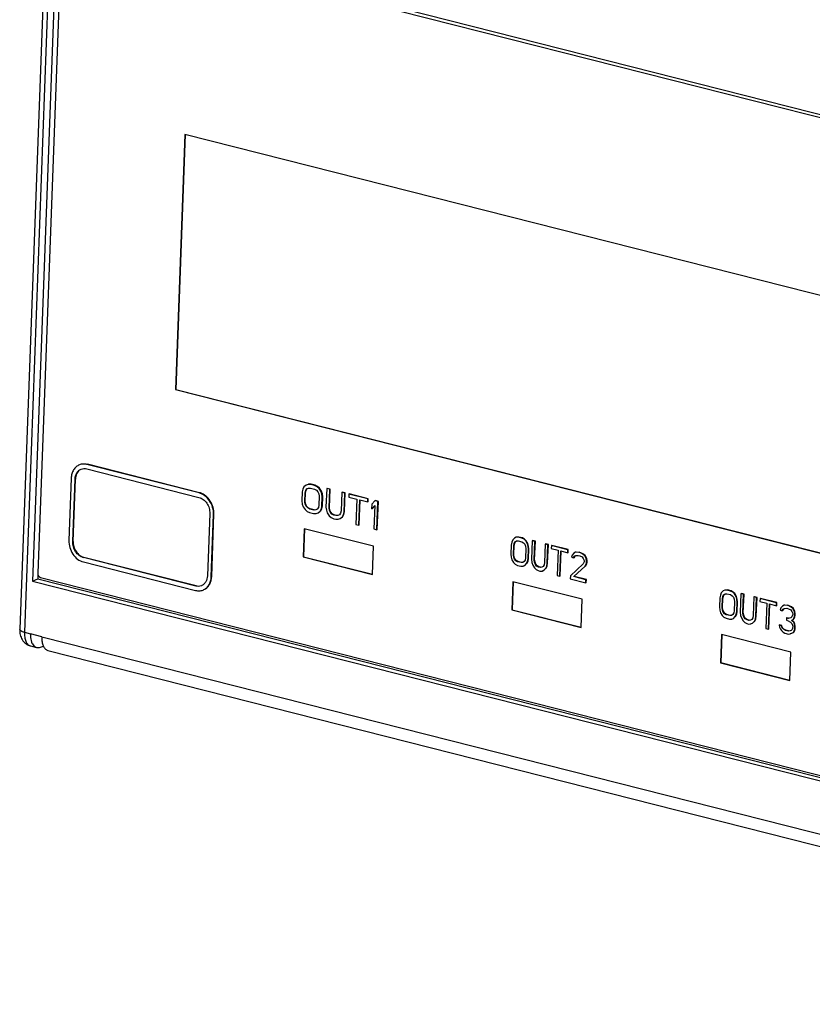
# Model space of a CAD drawing. Header units: millimetres. Extents: x 0 to 420, y 0 to 297.
# Tile 5 of 9: x 266 to 309, y 94 to 147. Entities that reach past the tile are written whole.
import ezdxf

# ---------------------------------------------------------------- set-up
doc = ezdxf.new("R2010")
doc.units = ezdxf.units.MM
doc.header["$LTSCALE"] = 23.1
doc.layers.get('0').update_dxf_attribs({"linetype": 'CONTINUOUS'})
doc.layers.add('3_ALL_AXES', color=7, linetype='CONTINUOUS')

msp = doc.modelspace()

# ---------------------------------------------------------------- linework, layer by layer
at = {"color": 7, "linetype": 'CONTINUOUS'}
for p, q in [((267.72298, 157.74254), (266.10108, 114.02176)), ((268.35966, 151.83793), (267.0692, 117.05139)), ((328.43227, 136.78217), (268.52952, 151.9867)), ((275.01459, 140.74664), (274.50333, 126.96509)), ((275.03722, 140.7409), (274.52653, 126.97438)), ((325.483, 127.93674), (275.01459, 140.74664)), ((274.50333, 126.96509), (274.52653, 126.97438)), ((274.50333, 126.96509), (324.97175, 114.15519)), ((274.52653, 126.97438), (324.97536, 114.16945)), ((281.45539, 119.45371), (281.39898, 117.93298)), ((281.47803, 119.44796), (281.42217, 117.94227)), ((285.19982, 118.50329), (281.45539, 119.45371)), ((285.14341, 116.98257), (285.19982, 118.50329)), ((281.39898, 117.93298), (281.42217, 117.94227)), ((281.39898, 117.93298), (285.14341, 116.98257)), ((281.42217, 117.94227), (285.14703, 116.99683)), ((267.22494, 116.81998), (327.10812, 101.62042)), ((292.72124, 116.59421), (292.66483, 115.07348)), ((292.74388, 116.58846), (292.68802, 115.08277)), ((296.46568, 115.64379), (292.72124, 116.59421)), ((296.40926, 114.12307), (296.46568, 115.64379)), ((292.66483, 115.07348), (292.68802, 115.08277)), ((292.66483, 115.07348), (296.40926, 114.12307)), ((292.68802, 115.08277), (296.41288, 114.13733)), ((303.9871, 113.73471), (303.93068, 112.21398)), ((304.00973, 113.72896), (303.95387, 112.22327)), ((307.73153, 112.78429), (303.9871, 113.73471)), ((266.68656, 113.12316), (267.01216, 113.04052)), ((267.62267, 112.88556), (342.91828, 93.77401)), ((307.67511, 111.26357), (307.73153, 112.78429)), ((303.93068, 112.21398), (303.95387, 112.22327)), ((303.93068, 112.21398), (307.67511, 111.26357)), ((303.95387, 112.22327), (307.67873, 111.27783))]:
    msp.add_line(p, q, dxfattribs=at)
at = {"color": 9, "linetype": 'CONTINUOUS'}
msp.add_line((267.97469, 157.58093), (266.35279, 113.86015), dxfattribs=at)
msp.add_arc((266.7592, 113.40918), 0.29511, 251.184462, 255.750562, dxfattribs=at)
at = {"color": 7, "linetype": 'CONTINUOUS'}
for points, knots in [([(267.0692, 117.05139), (267.06731, 117.00056), (267.09618, 116.90012), (267.17927, 116.83157), (267.22494, 116.81998)], [0, 0, 0, 0, 0.5191033, 1, 1, 1, 1]), ([(266.10108, 114.02176), (266.09747, 113.9244), (266.113, 113.72927), (266.21928, 113.45497), (266.41434, 113.23355), (266.59331, 113.14673), (266.68697, 113.12311)], [0, 0, 0, 0, 0.25251228, 0.50080807, 0.74965113, 1, 1, 1, 1])]:
    msp.add_open_spline(points, degree=3, knots=knots, dxfattribs=at)
at = {"color": 9, "linetype": 'CONTINUOUS'}
for points, knots in [([(266.35279, 113.86015), (266.31675, 113.8693), (266.25151, 113.88973), (266.16085, 113.93017), (266.09973, 113.98522), (266.10107, 114.02176)], [0, 0, 0, 0, 0.35895508, 0.64715541, 1, 1, 1, 1]), ([(266.35279, 113.86015), (266.34957, 113.77337), (266.35663, 113.60964), (266.41299, 113.38839), (266.51221, 113.21806), (266.61292, 113.14725), (266.66402, 113.12984)], [0, 0, 0, 0, 0.30977013, 0.58072683, 0.8074178, 1, 1, 1, 1])]:
    msp.add_open_spline(points, degree=3, knots=knots, dxfattribs=at)
at = {"layer": '3_ALL_AXES', "color": 7, "linetype": 'CONTINUOUS'}
for p, q in [((268.10637, 152.2708), (266.78417, 116.62886)), ((344.623, 132.84934), (268.10637, 152.2708)), ((269.34523, 122.91047), (269.32204, 122.90118)), ((275.7854, 121.38617), (269.72919, 122.92336)), ((275.80859, 121.39546), (269.75238, 122.93265)), ((269.72038, 122.68574), (275.77659, 121.14856)), ((268.87993, 122.17952), (268.75511, 118.81492)), ((268.95861, 118.76326), (269.08343, 122.12786)), ((268.98181, 118.77256), (269.10662, 122.13715)), ((281.55555, 121.80957), (281.44221, 121.70769)), ((281.66648, 121.84673), (281.55555, 121.80957)), ((281.57874, 121.81886), (281.55555, 121.80957)), ((281.68967, 121.85602), (281.66648, 121.84673)), ((281.80335, 121.84465), (281.66648, 121.84673)), ((281.82654, 121.85394), (281.68967, 121.85602)), ((281.82654, 121.85394), (281.80335, 121.84465)), ((282.02042, 121.78956), (281.80335, 121.84465)), ((282.04361, 121.79885), (281.82654, 121.85394)), ((282.04361, 121.79885), (282.02042, 121.78956)), ((282.15489, 121.72277), (282.02042, 121.78956)), ((282.17808, 121.73206), (282.04361, 121.79885)), ((281.35001, 121.43715), (281.332, 120.95182)), ((281.38314, 121.59205), (281.35001, 121.43715)), ((281.44221, 121.70769), (281.38314, 121.59205)), ((281.49481, 120.91049), (281.51281, 121.39583)), ((281.51281, 121.39583), (281.54474, 121.51837)), ((281.536, 121.40512), (281.51281, 121.39583)), ((281.518, 120.91978), (281.536, 121.40512)), ((281.536, 121.40512), (281.56794, 121.52766)), ((281.54474, 121.51837), (281.60261, 121.60166)), ((281.56794, 121.52766), (281.54474, 121.51837)), ((281.56794, 121.52766), (281.6258, 121.61095)), ((281.60261, 121.60166), (281.68641, 121.64571)), ((281.6258, 121.61095), (281.60261, 121.60166)), ((281.68641, 121.64571), (281.79615, 121.65052)), ((281.79615, 121.65052), (282.01322, 121.59542)), ((282.01322, 121.59542), (282.12055, 121.53552)), ((282.12055, 121.53552), (282.19955, 121.45015)), ((282.17808, 121.73206), (282.15489, 121.72277)), ((282.26102, 121.63051), (282.15489, 121.72277)), ((282.28421, 121.6398), (282.17808, 121.73206)), ((282.19955, 121.45015), (282.25022, 121.3393)), ((282.25022, 121.3393), (282.27255, 121.20299)), ((282.28421, 121.6398), (282.26102, 121.63051)), ((282.36475, 121.47353), (282.26102, 121.63051)), ((282.38794, 121.48283), (282.28421, 121.6398)), ((282.38794, 121.48283), (282.36475, 121.47353)), ((282.41422, 121.33034), (282.36475, 121.47353)), ((282.43741, 121.33963), (282.38794, 121.48283)), ((282.43741, 121.33963), (282.41422, 121.33034)), ((282.43535, 121.16167), (282.41422, 121.33034)), ((282.45854, 121.17096), (282.43741, 121.33963)), ((282.67162, 121.62427), (282.63441, 120.62124)), ((282.69482, 121.63356), (282.67162, 121.62427)), ((282.83443, 121.58295), (282.67162, 121.62427)), ((282.85762, 121.59224), (282.69482, 121.63356)), ((282.79722, 120.57992), (282.83443, 121.58295)), ((282.82041, 120.58921), (282.85762, 121.59224)), ((282.85762, 121.59224), (282.83443, 121.58295)), ((283.48563, 121.41766), (283.44842, 120.41463)), ((283.50882, 121.42695), (283.48563, 121.41766)), ((283.64843, 121.37633), (283.48563, 121.41766)), ((283.67162, 121.38563), (283.50882, 121.42695)), ((283.61122, 120.3733), (283.64843, 121.37633)), ((283.63441, 120.3826), (283.67162, 121.38563)), ((283.67162, 121.38563), (283.64843, 121.37633)), ((283.8655, 121.32124), (283.8595, 121.15946)), ((283.88869, 121.33053), (283.8655, 121.32124)), ((284.89658, 121.05953), (283.8655, 121.32124)), ((284.91977, 121.06882), (283.88869, 121.33053)), ((281.332, 120.95182), (281.35314, 120.78315)), ((281.35314, 120.78315), (281.4026, 120.63995)), ((281.518, 120.91978), (281.49481, 120.91049)), ((281.51714, 120.77418), (281.49481, 120.91049)), ((281.54033, 120.78347), (281.51714, 120.77418)), ((281.5678, 120.66334), (281.51714, 120.77418)), ((281.54033, 120.78347), (281.518, 120.91978)), ((281.591, 120.67263), (281.54033, 120.78347)), ((282.25454, 120.71766), (282.22261, 120.59512)), ((282.27255, 121.20299), (282.25454, 120.71766)), ((282.4074, 120.53073), (282.44054, 120.68563)), ((282.41735, 120.67633), (282.43535, 121.16167)), ((282.44054, 120.68563), (282.41735, 120.67633)), ((282.45854, 121.17096), (282.43535, 121.16167)), ((282.44054, 120.68563), (282.45854, 121.17096)), ((283.8595, 121.15946), (284.29364, 121.04927)), ((284.29364, 121.04927), (284.24322, 119.69032)), ((284.40602, 119.649), (284.45644, 121.00794)), ((284.42922, 119.65829), (284.47907, 121.0022)), ((284.45644, 121.00794), (284.89057, 120.89775)), ((284.89057, 120.89775), (284.89658, 121.05953)), ((284.91376, 120.90704), (284.89057, 120.89775)), ((284.91977, 121.06882), (284.89658, 121.05953)), ((284.91376, 120.90704), (284.91977, 121.06882)), ((285.10524, 120.77794), (285.09564, 120.5191)), ((285.09564, 120.5191), (285.26684, 120.70427)), ((285.27644, 120.96311), (285.10524, 120.77794)), ((285.11883, 120.52839), (285.26623, 120.68781)), ((285.26684, 120.70427), (285.22003, 119.44239)), ((285.29964, 120.9724), (285.27644, 120.96311)), ((285.43925, 120.92179), (285.27644, 120.96311)), ((285.46244, 120.93108), (285.29964, 120.9724)), ((285.38283, 119.40107), (285.43925, 120.92179)), ((285.40602, 119.41036), (285.46244, 120.93108)), ((285.46244, 120.93108), (285.43925, 120.92179)), ((276.36065, 120.28076), (276.23583, 116.91616)), ((276.43933, 116.86451), (276.56415, 120.22911)), ((276.46253, 116.8738), (276.58734, 120.2384)), ((281.4026, 120.63995), (281.50633, 120.48298)), ((281.50633, 120.48298), (281.61247, 120.39072)), ((281.591, 120.67263), (281.5678, 120.66334)), ((281.6468, 120.57797), (281.5678, 120.66334)), ((281.67, 120.58726), (281.591, 120.67263)), ((281.61247, 120.39072), (281.74694, 120.32393)), ((281.67, 120.58726), (281.6468, 120.57797)), ((281.75414, 120.51807), (281.6468, 120.57797)), ((281.77733, 120.52736), (281.67, 120.58726)), ((281.74694, 120.32393), (281.964, 120.26883)), ((281.77733, 120.52736), (281.75414, 120.51807)), ((281.97121, 120.46297), (281.75414, 120.51807)), ((281.9944, 120.47226), (281.77733, 120.52736)), ((281.964, 120.26883), (282.10087, 120.26675)), ((281.9944, 120.47226), (281.97121, 120.46297)), ((282.08094, 120.46778), (281.97121, 120.46297)), ((282.16474, 120.51183), (282.08094, 120.46778)), ((282.10087, 120.26675), (282.21181, 120.30392)), ((282.22261, 120.59512), (282.16474, 120.51183)), ((282.21181, 120.30392), (282.32514, 120.40579)), ((282.235, 120.31321), (282.21181, 120.30392)), ((282.32514, 120.40579), (282.38421, 120.52144)), ((282.34833, 120.41508), (282.32514, 120.40579)), ((282.34833, 120.41508), (282.4074, 120.53073)), ((282.38421, 120.52144), (282.41735, 120.67633)), ((282.4074, 120.53073), (282.38421, 120.52144)), ((282.63441, 120.62124), (282.65555, 120.45257)), ((282.65555, 120.45257), (282.70501, 120.30937)), ((282.70501, 120.30937), (282.80875, 120.1524)), ((282.82041, 120.58921), (282.79722, 120.57992)), ((282.81955, 120.44361), (282.79722, 120.57992)), ((282.84274, 120.4529), (282.81955, 120.44361)), ((282.87021, 120.33276), (282.81955, 120.44361)), ((282.84274, 120.4529), (282.82041, 120.58921)), ((282.89341, 120.34206), (282.84274, 120.4529)), ((282.89341, 120.34206), (282.87021, 120.33276)), ((282.94921, 120.24739), (282.87021, 120.33276)), ((282.97241, 120.25668), (282.89341, 120.34206)), ((282.97241, 120.25668), (282.94921, 120.24739)), ((283.05655, 120.18749), (282.94921, 120.24739)), ((283.07974, 120.19678), (282.97241, 120.25668)), ((283.07974, 120.19678), (283.05655, 120.18749)), ((283.16508, 120.15994), (283.05655, 120.18749)), ((283.18827, 120.16923), (283.07974, 120.19678)), ((283.18827, 120.16923), (283.16508, 120.15994)), ((283.27482, 120.16475), (283.16508, 120.15994)), ((283.35862, 120.2088), (283.27482, 120.16475)), ((283.41649, 120.29209), (283.35862, 120.2088)), ((283.44842, 120.41463), (283.41649, 120.29209)), ((283.51902, 120.10276), (283.57809, 120.21841)), ((283.54221, 120.11205), (283.60128, 120.2277)), ((283.57809, 120.21841), (283.61122, 120.3733)), ((283.60128, 120.2277), (283.57809, 120.21841)), ((283.60128, 120.2277), (283.63441, 120.3826)), ((283.63441, 120.3826), (283.61122, 120.3733)), ((285.11883, 120.52839), (285.09564, 120.5191)), ((282.80875, 120.1524), (282.91488, 120.06014)), ((282.91488, 120.06014), (283.04935, 119.99335)), ((283.04935, 119.99335), (283.15788, 119.9658)), ((283.15788, 119.9658), (283.29475, 119.96372)), ((283.29475, 119.96372), (283.40568, 120.00089)), ((283.40568, 120.00089), (283.51902, 120.10276)), ((283.42888, 120.01018), (283.40568, 120.00089)), ((283.54221, 120.11205), (283.51902, 120.10276)), ((284.24322, 119.69032), (284.40602, 119.649)), ((284.42922, 119.65829), (284.40602, 119.649)), ((285.22003, 119.44239), (285.38283, 119.40107)), ((285.40602, 119.41036), (285.38283, 119.40107)), ((292.63214, 118.57352), (292.61414, 118.08818)), ((292.66153, 118.72936), (292.63214, 118.57352)), ((292.71312, 118.84691), (292.66153, 118.72936)), ((292.81148, 118.95259), (292.71312, 118.84691)), ((292.77249, 118.5379), (292.80068, 118.66138)), ((292.79568, 118.54719), (292.82387, 118.67068)), ((292.80068, 118.66138), (292.85106, 118.74658)), ((292.82387, 118.67068), (292.80068, 118.66138)), ((292.90745, 118.99355), (292.81148, 118.95259)), ((292.82387, 118.67068), (292.87425, 118.75587)), ((292.85106, 118.74658), (292.92363, 118.79348)), ((292.87425, 118.75587), (292.85106, 118.74658)), ((292.93064, 119.00284), (292.90745, 118.99355)), ((293.0256, 118.99622), (292.90745, 118.99355)), ((292.92363, 118.79348), (293.0184, 118.80209)), ((293.0184, 118.80209), (293.20553, 118.75459)), ((293.04879, 119.00551), (293.0256, 118.99622)), ((293.21273, 118.94872), (293.0256, 118.99622)), ((293.23592, 118.95801), (293.04879, 119.00551)), ((293.20553, 118.75459), (293.29789, 118.69848)), ((293.23592, 118.95801), (293.21273, 118.94872)), ((293.32848, 118.88668), (293.21273, 118.94872)), ((293.35167, 118.89597), (293.23592, 118.95801)), ((293.29789, 118.69848), (293.36566, 118.61596)), ((293.35167, 118.89597), (293.32848, 118.88668)), ((293.41965, 118.79822), (293.32848, 118.88668)), ((293.44284, 118.80751), (293.35167, 118.89597)), ((293.36566, 118.61596), (293.40884, 118.50702)), ((293.44284, 118.80751), (293.41965, 118.79822)), ((293.50841, 118.64505), (293.41965, 118.79822)), ((293.5316, 118.65434), (293.44284, 118.80751)), ((293.5316, 118.65434), (293.50841, 118.64505)), ((293.55039, 118.50375), (293.50841, 118.64505)), ((293.57358, 118.51304), (293.5316, 118.65434)), ((293.77411, 118.80623), (293.7369, 117.8032)), ((293.7973, 118.81552), (293.77411, 118.80623)), ((293.91446, 118.77061), (293.77411, 118.80623)), ((293.93765, 118.7799), (293.7973, 118.81552)), ((293.87725, 117.76758), (293.91446, 118.77061)), ((293.90044, 117.77687), (293.93765, 118.7799)), ((293.93765, 118.7799), (293.91446, 118.77061)), ((294.47584, 118.62812), (294.43863, 117.62509)), ((294.49903, 118.63741), (294.47584, 118.62812)), ((294.61619, 118.5925), (294.47584, 118.62812)), ((294.63938, 118.60179), (294.49903, 118.63741)), ((294.57898, 117.58947), (294.61619, 118.5925)), ((294.60217, 117.59876), (294.63938, 118.60179)), ((294.63938, 118.60179), (294.61619, 118.5925)), ((292.61414, 118.08818), (292.63153, 117.92047)), ((292.75448, 118.05256), (292.77249, 118.5379)), ((292.77767, 118.06185), (292.75448, 118.05256)), ((292.77307, 117.9172), (292.75448, 118.05256)), ((292.79568, 118.54719), (292.77249, 118.5379)), ((292.77767, 118.06185), (292.79568, 118.54719)), ((292.79626, 117.92649), (292.77767, 118.06185)), ((293.40884, 118.50702), (293.42743, 118.37166)), ((293.42743, 118.37166), (293.40943, 117.88632)), ((293.54978, 117.8507), (293.56778, 118.33604)), ((293.57358, 118.51304), (293.55039, 118.50375)), ((293.56778, 118.33604), (293.55039, 118.50375)), ((293.59097, 118.34533), (293.56778, 118.33604)), ((293.57297, 117.85999), (293.59097, 118.34533)), ((293.59097, 118.34533), (293.57358, 118.51304)), ((294.80332, 118.545), (294.79731, 118.38322)), ((294.79731, 118.38322), (295.17157, 118.28823)), ((294.82651, 118.55429), (294.80332, 118.545)), ((295.69217, 118.31939), (294.80332, 118.545)), ((295.71537, 118.32868), (294.82651, 118.55429)), ((295.17157, 118.28823), (295.12116, 116.92928)), ((295.2615, 116.89366), (295.31192, 118.2526)), ((295.2847, 116.90295), (295.33455, 118.24686)), ((295.31192, 118.2526), (295.68617, 118.15761)), ((295.68617, 118.15761), (295.69217, 118.31939)), ((295.70936, 118.1669), (295.68617, 118.15761)), ((295.71537, 118.32868), (295.69217, 118.31939)), ((295.70936, 118.1669), (295.71537, 118.32868)), ((295.91768, 118.03353), (295.88949, 117.91004)), ((296.01605, 118.1392), (295.91768, 118.03353)), ((296.11201, 118.18017), (296.01605, 118.1392)), ((296.1352, 118.18946), (296.11201, 118.18017)), ((296.27695, 118.17096), (296.11201, 118.18017)), ((296.30014, 118.18025), (296.27695, 118.17096)), ((296.37051, 118.14721), (296.27695, 118.17096)), ((296.3937, 118.1565), (296.30014, 118.18025)), ((296.3937, 118.1565), (296.37051, 118.14721)), ((296.50966, 118.07924), (296.37051, 118.14721)), ((296.53285, 118.08853), (296.3937, 118.1565)), ((296.53285, 118.08853), (296.50966, 118.07924)), ((296.60082, 117.99078), (296.50966, 118.07924)), ((296.62401, 118.00007), (296.53285, 118.08853)), ((269.53386, 117.65785), (275.59007, 116.12067)), ((275.59888, 116.35828), (269.54267, 117.89547)), ((275.62208, 116.36757), (269.56587, 117.90476)), ((292.63153, 117.92047), (292.67351, 117.77917)), ((292.67351, 117.77917), (292.76227, 117.626)), ((292.76227, 117.626), (292.85343, 117.53754)), ((292.79626, 117.92649), (292.77307, 117.9172)), ((292.81625, 117.80826), (292.77307, 117.9172)), ((292.83944, 117.81755), (292.79626, 117.92649)), ((292.83944, 117.81755), (292.81625, 117.80826)), ((292.88403, 117.72574), (292.81625, 117.80826)), ((292.90722, 117.73503), (292.83944, 117.81755)), ((292.85343, 117.53754), (292.96919, 117.4755)), ((292.90722, 117.73503), (292.88403, 117.72574)), ((292.97639, 117.66963), (292.88403, 117.72574)), ((292.99958, 117.67892), (292.90722, 117.73503)), ((292.99958, 117.67892), (292.97639, 117.66963)), ((293.16352, 117.62214), (292.97639, 117.66963)), ((293.18671, 117.63143), (292.99958, 117.67892)), ((293.18671, 117.63143), (293.16352, 117.62214)), ((293.25828, 117.63074), (293.16352, 117.62214)), ((293.33085, 117.67764), (293.25828, 117.63074)), ((293.38124, 117.76284), (293.33085, 117.67764)), ((293.37043, 117.47163), (293.4688, 117.57731)), ((293.40943, 117.88632), (293.38124, 117.76284)), ((293.46259, 117.55502), (293.49199, 117.5866)), ((293.4688, 117.57731), (293.52038, 117.69486)), ((293.49199, 117.5866), (293.4688, 117.57731)), ((293.49199, 117.5866), (293.54357, 117.70415)), ((293.52038, 117.69486), (293.54978, 117.8507)), ((293.54357, 117.70415), (293.52038, 117.69486)), ((293.54357, 117.70415), (293.57297, 117.85999)), ((293.57297, 117.85999), (293.54978, 117.8507)), ((293.7369, 117.8032), (293.75429, 117.63549)), ((293.75429, 117.63549), (293.79627, 117.49419)), ((293.90044, 117.77687), (293.87725, 117.76758)), ((293.89584, 117.63222), (293.87725, 117.76758)), ((293.91903, 117.64151), (293.89584, 117.63222)), ((293.93902, 117.52328), (293.89584, 117.63222)), ((293.91903, 117.64151), (293.90044, 117.77687)), ((293.96221, 117.53257), (293.91903, 117.64151)), ((293.96221, 117.53257), (293.93902, 117.52328)), ((294.00679, 117.44076), (293.93902, 117.52328)), ((294.02998, 117.45005), (293.96221, 117.53257)), ((294.41044, 117.5016), (294.36006, 117.41641)), ((294.43863, 117.62509), (294.41044, 117.5016)), ((294.54959, 117.43362), (294.57898, 117.58947)), ((294.57278, 117.44292), (294.60217, 117.59876)), ((294.60217, 117.59876), (294.57898, 117.58947)), ((296.51384, 117.55561), (295.82889, 116.91295)), ((295.88949, 117.91004), (296.00644, 117.88036)), ((296.00644, 117.88036), (296.05683, 117.96555)), ((296.02964, 117.88965), (296.00644, 117.88036)), ((296.02964, 117.88965), (296.08002, 117.97484)), ((296.05683, 117.96555), (296.1294, 118.01245)), ((296.08002, 117.97484), (296.05683, 117.96555)), ((296.1294, 118.01245), (296.24756, 118.01512)), ((296.24756, 118.01512), (296.34112, 117.99137)), ((296.34112, 117.99137), (296.45688, 117.92933)), ((296.45688, 117.92933), (296.52465, 117.84681)), ((296.56543, 117.67315), (296.51384, 117.55561)), ((296.52465, 117.84681), (296.56783, 117.73787)), ((296.56783, 117.73787), (296.56543, 117.67315)), ((296.62401, 118.00007), (296.60082, 117.99078)), ((296.68959, 117.8376), (296.60082, 117.99078)), ((296.71278, 117.84689), (296.62401, 118.00007)), ((296.6272, 117.42885), (296.67758, 117.51405)), ((296.65039, 117.43814), (296.70077, 117.52334)), ((296.67758, 117.51405), (296.70577, 117.63753)), ((296.70077, 117.52334), (296.67758, 117.51405)), ((296.71278, 117.84689), (296.68959, 117.8376)), ((296.70817, 117.70224), (296.68959, 117.8376)), ((296.70077, 117.52334), (296.72897, 117.64682)), ((296.70577, 117.63753), (296.70817, 117.70224)), ((296.72897, 117.64682), (296.70577, 117.63753)), ((296.73137, 117.71153), (296.70817, 117.70224)), ((296.73137, 117.71153), (296.71278, 117.84689)), ((296.72897, 117.64682), (296.73137, 117.71153)), ((267.08226, 116.96589), (267.07406, 116.745)), ((292.96919, 117.4755), (293.15631, 117.428)), ((293.15631, 117.428), (293.27447, 117.43067)), ((293.27447, 117.43067), (293.37043, 117.47163)), ((293.29766, 117.43996), (293.27447, 117.43067)), ((293.39363, 117.48092), (293.37043, 117.47163)), ((293.79627, 117.49419), (293.88504, 117.34102)), ((293.88504, 117.34102), (293.9762, 117.25256)), ((293.9762, 117.25256), (294.09195, 117.19052)), ((294.02998, 117.45005), (294.00679, 117.44076)), ((294.09916, 117.38465), (294.00679, 117.44076)), ((294.12235, 117.39394), (294.02998, 117.45005)), ((294.09195, 117.19052), (294.18552, 117.16677)), ((294.12235, 117.39394), (294.09916, 117.38465)), ((294.19272, 117.3609), (294.09916, 117.38465)), ((294.21591, 117.37019), (294.12235, 117.39394)), ((294.18552, 117.16677), (294.30367, 117.16944)), ((294.21591, 117.37019), (294.19272, 117.3609)), ((294.28748, 117.36951), (294.19272, 117.3609)), ((294.36006, 117.41641), (294.28748, 117.36951)), ((294.30367, 117.16944), (294.39964, 117.2104)), ((294.32687, 117.17873), (294.30367, 117.16944)), ((294.39964, 117.2104), (294.498, 117.31608)), ((294.42283, 117.21969), (294.39964, 117.2104)), ((294.4918, 117.29378), (294.5212, 117.32537)), ((294.498, 117.31608), (294.54959, 117.43362)), ((294.5212, 117.32537), (294.498, 117.31608)), ((294.5212, 117.32537), (294.57278, 117.44292)), ((294.57278, 117.44292), (294.54959, 117.43362)), ((296.01602, 116.86545), (296.6272, 117.42885)), ((296.65039, 117.43814), (296.6272, 117.42885)), ((266.78417, 116.62886), (267.07406, 116.745)), ((266.78417, 116.62886), (343.3008, 97.2074)), ((267.07406, 116.745), (343.30777, 97.39535)), ((295.12116, 116.92928), (295.2615, 116.89366)), ((295.2847, 116.90295), (295.2615, 116.89366)), ((295.82889, 116.91295), (295.82289, 116.75117)), ((295.82289, 116.75117), (296.66496, 116.53743)), ((296.03921, 116.87474), (296.01602, 116.86545)), ((296.67097, 116.69921), (296.01602, 116.86545)), ((296.69416, 116.7085), (296.03921, 116.87474)), ((296.66496, 116.53743), (296.67097, 116.69921)), ((296.68816, 116.54673), (296.66496, 116.53743)), ((296.69416, 116.7085), (296.67097, 116.69921)), ((296.68816, 116.54673), (296.69416, 116.7085)), ((276.02041, 116.15213), (275.99722, 116.14284)), ((303.97897, 115.98741), (303.92738, 115.86986)), ((304.07733, 116.09309), (303.97897, 115.98741)), ((304.1733, 116.13405), (304.07733, 116.09309)), ((304.11691, 115.88708), (304.18949, 115.93398)), ((304.19649, 116.14334), (304.1733, 116.13405)), ((304.29145, 116.13672), (304.1733, 116.13405)), ((304.18949, 115.93398), (304.28425, 115.94259)), ((304.28425, 115.94259), (304.47138, 115.89509)), ((304.31464, 116.14601), (304.29145, 116.13672)), ((304.47858, 116.08922), (304.29145, 116.13672)), ((304.50177, 116.09851), (304.31464, 116.14601)), ((304.50177, 116.09851), (304.47858, 116.08922)), ((304.59434, 116.02718), (304.47858, 116.08922)), ((304.61753, 116.03647), (304.50177, 116.09851)), ((304.61753, 116.03647), (304.59434, 116.02718)), ((304.6855, 115.93872), (304.59434, 116.02718)), ((304.70869, 115.94801), (304.61753, 116.03647)), ((304.70869, 115.94801), (304.6855, 115.93872)), ((304.77426, 115.78555), (304.6855, 115.93872)), ((304.79745, 115.79484), (304.70869, 115.94801)), ((305.03996, 115.94673), (305.00276, 114.9437)), ((305.06316, 115.95602), (305.03996, 115.94673)), ((305.18031, 115.91111), (305.03996, 115.94673)), ((305.2035, 115.9204), (305.06316, 115.95602)), ((305.1431, 114.90808), (305.18031, 115.91111)), ((305.16629, 114.91737), (305.2035, 115.9204)), ((305.2035, 115.9204), (305.18031, 115.91111)), ((303.89799, 115.71402), (303.87999, 115.22868)), ((303.92738, 115.86986), (303.89799, 115.71402)), ((304.02033, 115.19306), (304.03834, 115.6784)), ((304.03834, 115.6784), (304.06653, 115.80188)), ((304.06153, 115.68769), (304.03834, 115.6784)), ((304.04352, 115.20235), (304.06153, 115.68769)), ((304.06153, 115.68769), (304.08972, 115.81118)), ((304.06653, 115.80188), (304.11691, 115.88708)), ((304.08972, 115.81118), (304.06653, 115.80188)), ((304.08972, 115.81118), (304.1401, 115.89637)), ((304.1401, 115.89637), (304.11691, 115.88708)), ((304.47138, 115.89509), (304.56374, 115.83898)), ((304.56374, 115.83898), (304.63151, 115.75646)), ((304.63151, 115.75646), (304.6747, 115.64752)), ((304.6747, 115.64752), (304.69329, 115.51216)), ((304.69329, 115.51216), (304.67528, 115.02682)), ((304.79745, 115.79484), (304.77426, 115.78555)), ((304.81624, 115.64425), (304.77426, 115.78555)), ((304.83943, 115.65354), (304.79745, 115.79484)), ((304.81563, 114.9912), (304.83363, 115.47654)), ((304.83943, 115.65354), (304.81624, 115.64425)), ((304.83363, 115.47654), (304.81624, 115.64425)), ((304.85682, 115.48583), (304.83363, 115.47654)), ((304.83882, 115.00049), (304.85682, 115.48583)), ((304.85682, 115.48583), (304.83943, 115.65354)), ((305.74169, 115.76862), (305.70449, 114.76559)), ((305.76489, 115.77791), (305.74169, 115.76862)), ((305.88204, 115.733), (305.74169, 115.76862)), ((305.90523, 115.74229), (305.76489, 115.77791)), ((305.84483, 114.72997), (305.88204, 115.733)), ((305.86802, 114.73926), (305.90523, 115.74229)), ((305.90523, 115.74229), (305.88204, 115.733)), ((306.06917, 115.6855), (306.06317, 115.52372)), ((306.06317, 115.52372), (306.43742, 115.42873)), ((306.09236, 115.69479), (306.06917, 115.6855)), ((306.95803, 115.45989), (306.06917, 115.6855)), ((306.98122, 115.46918), (306.09236, 115.69479)), ((306.43742, 115.42873), (306.38701, 114.06978)), ((306.52736, 114.03416), (306.57777, 115.3931)), ((306.55055, 114.04345), (306.6004, 115.38736)), ((306.57777, 115.3931), (306.95202, 115.29811)), ((306.95202, 115.29811), (306.95803, 115.45989)), ((306.98122, 115.46918), (306.95803, 115.45989)), ((306.97522, 115.3074), (306.98122, 115.46918)), ((303.87999, 115.22868), (303.89738, 115.06097)), ((303.89738, 115.06097), (303.93936, 114.91967)), ((303.93936, 114.91967), (304.02812, 114.7665)), ((304.04352, 115.20235), (304.02033, 115.19306)), ((304.03892, 115.0577), (304.02033, 115.19306)), ((304.06211, 115.06699), (304.03892, 115.0577)), ((304.0821, 114.94876), (304.03892, 115.0577)), ((304.06211, 115.06699), (304.04352, 115.20235)), ((304.1053, 114.95805), (304.06211, 115.06699)), ((304.1053, 114.95805), (304.0821, 114.94876)), ((304.14988, 114.86624), (304.0821, 114.94876)), ((304.17307, 114.87553), (304.1053, 114.95805)), ((304.17307, 114.87553), (304.14988, 114.86624)), ((304.24224, 114.81013), (304.14988, 114.86624)), ((304.26543, 114.81942), (304.17307, 114.87553)), ((304.64709, 114.90334), (304.59671, 114.81814)), ((304.67528, 115.02682), (304.64709, 114.90334)), ((304.75784, 114.7271), (304.80943, 114.84465)), ((304.78623, 114.83536), (304.81563, 114.9912)), ((304.80943, 114.84465), (304.78623, 114.83536)), ((304.80943, 114.84465), (304.83882, 115.00049)), ((304.83882, 115.00049), (304.81563, 114.9912)), ((305.00276, 114.9437), (305.02014, 114.77599)), ((305.16629, 114.91737), (305.1431, 114.90808)), ((305.16169, 114.77272), (305.1431, 114.90808)), ((305.18488, 114.78201), (305.16629, 114.91737)), ((306.97522, 115.3074), (306.95202, 115.29811)), ((307.18353, 115.17403), (307.15534, 115.05054)), ((307.15534, 115.05054), (307.2723, 115.02086)), ((307.2819, 115.2797), (307.18353, 115.17403)), ((307.2723, 115.02086), (307.32268, 115.10605)), ((307.29549, 115.03015), (307.2723, 115.02086)), ((307.37786, 115.32067), (307.2819, 115.2797)), ((307.29549, 115.03015), (307.34587, 115.11534)), ((307.32268, 115.10605), (307.39525, 115.15295)), ((307.34587, 115.11534), (307.32268, 115.10605)), ((307.40105, 115.32996), (307.37786, 115.32067)), ((307.5428, 115.31146), (307.37786, 115.32067)), ((307.39525, 115.15295), (307.51341, 115.15562)), ((307.51341, 115.15562), (307.60697, 115.13187)), ((307.56599, 115.32075), (307.5428, 115.31146)), ((307.58958, 115.29959), (307.5428, 115.31146)), ((307.61277, 115.30888), (307.56599, 115.32075)), ((307.61277, 115.30888), (307.58958, 115.29959)), ((307.75212, 115.22567), (307.58958, 115.29959)), ((307.60697, 115.13187), (307.72273, 115.06983)), ((307.77531, 115.23496), (307.61277, 115.30888)), ((307.72273, 115.06983), (307.7905, 114.98731)), ((307.77531, 115.23496), (307.75212, 115.22567)), ((307.84328, 115.13721), (307.75212, 115.22567)), ((307.86647, 115.1465), (307.77531, 115.23496)), ((307.7905, 114.98731), (307.83368, 114.87837)), ((307.83368, 114.87837), (307.83128, 114.81365)), ((307.86647, 115.1465), (307.84328, 115.13721)), ((307.93205, 114.98404), (307.84328, 115.13721)), ((307.95524, 114.99333), (307.86647, 115.1465)), ((307.95524, 114.99333), (307.93205, 114.98404)), ((307.95064, 114.84868), (307.93205, 114.98404)), ((307.94824, 114.78397), (307.95064, 114.84868)), ((307.97383, 114.85797), (307.95064, 114.84868)), ((307.97383, 114.85797), (307.95524, 114.99333)), ((307.97143, 114.79326), (307.97383, 114.85797)), ((304.02812, 114.7665), (304.11928, 114.67804)), ((304.11928, 114.67804), (304.23504, 114.616)), ((304.23504, 114.616), (304.42217, 114.5685)), ((304.26543, 114.81942), (304.24224, 114.81013)), ((304.42937, 114.76263), (304.24224, 114.81013)), ((304.45256, 114.77193), (304.26543, 114.81942)), ((304.42217, 114.5685), (304.54032, 114.57117)), ((304.45256, 114.77193), (304.42937, 114.76263)), ((304.52413, 114.77124), (304.42937, 114.76263)), ((304.59671, 114.81814), (304.52413, 114.77124)), ((304.54032, 114.57117), (304.63629, 114.61213)), ((304.56351, 114.58046), (304.54032, 114.57117)), ((304.63629, 114.61213), (304.73465, 114.71781)), ((304.65948, 114.62142), (304.63629, 114.61213)), ((304.72844, 114.69552), (304.75784, 114.7271)), ((304.73465, 114.71781), (304.78623, 114.83536)), ((304.75784, 114.7271), (304.73465, 114.71781)), ((305.02014, 114.77599), (305.06213, 114.63469)), ((305.06213, 114.63469), (305.15089, 114.48152)), ((305.15089, 114.48152), (305.24205, 114.39306)), ((305.18488, 114.78201), (305.16169, 114.77272)), ((305.20487, 114.66378), (305.16169, 114.77272)), ((305.22806, 114.67307), (305.18488, 114.78201)), ((305.22806, 114.67307), (305.20487, 114.66378)), ((305.27264, 114.58125), (305.20487, 114.66378)), ((305.29584, 114.59055), (305.22806, 114.67307)), ((305.24205, 114.39306), (305.35781, 114.33102)), ((305.29584, 114.59055), (305.27264, 114.58125)), ((305.36501, 114.52515), (305.27264, 114.58125)), ((305.3882, 114.53444), (305.29584, 114.59055)), ((305.35781, 114.33102), (305.45137, 114.30727)), ((305.3882, 114.53444), (305.36501, 114.52515)), ((305.45857, 114.5014), (305.36501, 114.52515)), ((305.48176, 114.51069), (305.3882, 114.53444)), ((305.45137, 114.30727), (305.56953, 114.30994)), ((305.48176, 114.51069), (305.45857, 114.5014)), ((305.55334, 114.51001), (305.45857, 114.5014)), ((305.62591, 114.55691), (305.55334, 114.51001)), ((305.56953, 114.30994), (305.66549, 114.3509)), ((305.59272, 114.31923), (305.56953, 114.30994)), ((305.67629, 114.6421), (305.62591, 114.55691)), ((305.66549, 114.3509), (305.76386, 114.45658)), ((305.68868, 114.36019), (305.66549, 114.3509)), ((305.70449, 114.76559), (305.67629, 114.6421)), ((305.75765, 114.43428), (305.78705, 114.46587)), ((305.76386, 114.45658), (305.81544, 114.57412)), ((305.78705, 114.46587), (305.76386, 114.45658)), ((305.78705, 114.46587), (305.83863, 114.58342)), ((305.81544, 114.57412), (305.84483, 114.72997)), ((305.83863, 114.58342), (305.81544, 114.57412)), ((305.83863, 114.58342), (305.86802, 114.73926)), ((305.86802, 114.73926), (305.84483, 114.72997)), ((307.4942, 114.63793), (307.4894, 114.5085)), ((307.4894, 114.5085), (307.58297, 114.48476)), ((307.51739, 114.64722), (307.4942, 114.63793)), ((307.58777, 114.61418), (307.4942, 114.63793)), ((307.61096, 114.62347), (307.51739, 114.64722)), ((307.58297, 114.48476), (307.72211, 114.41678)), ((307.73051, 114.64327), (307.58777, 114.61418)), ((307.61096, 114.62347), (307.58777, 114.61418)), ((307.72211, 114.41678), (307.78988, 114.33425)), ((307.7797, 114.69611), (307.73051, 114.64327)), ((307.77249, 114.50197), (307.86966, 114.57529)), ((307.79569, 114.51126), (307.77249, 114.50197)), ((307.88705, 114.40757), (307.77249, 114.50197)), ((307.83128, 114.81365), (307.7797, 114.69611)), ((307.78988, 114.33425), (307.83187, 114.19296)), ((307.91024, 114.41686), (307.79569, 114.51126)), ((307.86966, 114.57529), (307.92004, 114.66048)), ((307.89285, 114.58458), (307.86966, 114.57529)), ((307.91024, 114.41686), (307.88705, 114.40757)), ((307.93023, 114.29863), (307.88705, 114.40757)), ((307.89285, 114.58458), (307.94323, 114.66977)), ((307.95342, 114.30792), (307.91024, 114.41686)), ((307.92004, 114.66048), (307.94824, 114.78397)), ((307.94323, 114.66977), (307.92004, 114.66048)), ((307.95342, 114.30792), (307.93023, 114.29863)), ((307.94323, 114.66977), (307.97143, 114.79326)), ((307.97143, 114.79326), (307.94824, 114.78397)), ((307.97201, 114.17256), (307.95342, 114.30792)), ((267.2889, 113.62254), (266.6784, 113.7775)), ((306.38701, 114.06978), (306.52736, 114.03416)), ((306.55055, 114.04345), (306.52736, 114.03416)), ((307.12513, 114.25688), (307.10194, 114.24758)), ((307.10194, 114.24758), (307.12173, 114.14458)), ((307.2189, 114.2179), (307.10194, 114.24758)), ((307.12173, 114.14458), (307.16491, 114.03564)), ((307.24209, 114.22719), (307.12513, 114.25688)), ((307.16491, 114.03564), (307.23269, 113.95311)), ((307.24209, 114.22719), (307.2189, 114.2179)), ((307.23989, 114.14725), (307.2189, 114.2179)), ((307.23269, 113.95311), (307.32385, 113.86465)), ((307.26308, 114.15654), (307.23989, 114.14725)), ((307.28427, 114.07066), (307.23989, 114.14725)), ((307.26308, 114.15654), (307.24209, 114.22719)), ((307.30746, 114.07995), (307.26308, 114.15654)), ((307.30746, 114.07995), (307.28427, 114.07066)), ((307.32985, 114.02643), (307.28427, 114.07066)), ((307.35304, 114.03572), (307.30746, 114.07995)), ((307.32385, 113.86465), (307.41621, 113.80855)), ((307.35304, 114.03572), (307.32985, 114.02643)), ((307.44561, 113.96439), (307.32985, 114.02643)), ((307.4688, 113.97368), (307.35304, 114.03572)), ((307.41621, 113.80855), (307.60334, 113.76105)), ((307.4688, 113.97368), (307.44561, 113.96439)), ((307.58595, 113.92877), (307.44561, 113.96439)), ((307.60914, 113.93806), (307.4688, 113.97368)), ((307.60914, 113.93806), (307.58595, 113.92877)), ((307.70411, 113.93144), (307.58595, 113.92877)), ((307.69811, 113.76966), (307.79407, 113.81062)), ((307.7213, 113.77895), (307.69811, 113.76966)), ((307.75209, 113.95192), (307.70411, 113.93144)), ((307.80127, 114.00476), (307.75209, 113.95192)), ((307.79407, 113.81062), (307.86664, 113.85752)), ((307.81726, 113.81992), (307.79407, 113.81062)), ((307.82706, 114.06353), (307.80127, 114.00476)), ((307.83187, 114.19296), (307.82706, 114.06353)), ((307.86664, 113.85752), (307.91703, 113.94272)), ((307.88984, 113.86682), (307.86664, 113.85752)), ((307.88984, 113.86682), (307.94022, 113.95201)), ((307.91703, 113.94272), (307.94402, 114.03385)), ((307.94022, 113.95201), (307.91703, 113.94272)), ((307.94882, 114.16327), (307.93023, 114.29863)), ((307.94022, 113.95201), (307.96721, 114.04314)), ((307.94402, 114.03385), (307.94882, 114.16327)), ((307.96721, 114.04314), (307.94402, 114.03385)), ((307.97201, 114.17256), (307.94882, 114.16327)), ((307.96721, 114.04314), (307.97201, 114.17256)), ((307.60334, 113.76105), (307.69811, 113.76966)), ((267.22292, 113.05933), (267.37398, 113.11985))]:
    msp.add_line(p, q, dxfattribs=at)
at = {"layer": '3_ALL_AXES', "color": 9, "linetype": 'CONTINUOUS'}
for p, q in [((269.75238, 122.93265), (269.72919, 122.92336)), ((269.10662, 122.13715), (269.08343, 122.12786)), ((275.80859, 121.39546), (275.7854, 121.38617)), ((276.58734, 120.2384), (276.56415, 120.22911)), ((268.98181, 118.77256), (268.95861, 118.76326)), ((269.56587, 117.90476), (269.54267, 117.89547)), ((276.46253, 116.8738), (276.43933, 116.86451)), ((275.62208, 116.36757), (275.59888, 116.35828)), ((266.35279, 113.86015), (266.6784, 113.7775)), ((267.2889, 113.62254), (342.58451, 94.511))]:
    msp.add_line(p, q, dxfattribs=at)
at = {"layer": '3_ALL_AXES', "color": 7, "linetype": 'CONTINUOUS'}
for centre, radius, start, end in [((275.61998, 120.65317), 0.76587, 72.414213, 75.743254), ((268.79395, 113.56609), 1.50611, 177.851873, 181.648966)]:
    msp.add_arc(centre, radius, start, end, dxfattribs=at)
for points, knots in [([(269.32205, 122.90117), (269.25826, 122.87559), (269.13621, 122.80043), (268.99626, 122.6309), (268.90629, 122.41764), (268.88293, 122.26044), (268.87993, 122.17952)], [0, 0, 0, 0, 0.23104798, 0.47146075, 0.72773918, 1, 1, 1, 1]), ([(269.72919, 122.92336), (269.66129, 122.94059), (269.52214, 122.95577), (269.38477, 122.92633), (269.32205, 122.90117)], [0, 0, 0, 0, 0.50898027, 1, 1, 1, 1]), ([(269.08343, 122.12786), (269.08777, 122.24474), (269.13212, 122.42001), (269.27562, 122.59347), (269.36718, 122.64992), (269.41502, 122.6691)], [0, 0, 0, 0, 0.52651682, 0.76796089, 1, 1, 1, 1]), ([(269.32847, 122.61574), (269.26063, 122.56368), (269.14734, 122.4132), (269.11013, 122.23172), (269.10662, 122.13715)], [0, 0, 0, 0, 0.47467745, 1, 1, 1, 1]), ([(269.41502, 122.6691), (269.46206, 122.68797), (269.56509, 122.71006), (269.66945, 122.69867), (269.72038, 122.68574)], [0, 0, 0, 0, 0.49101973, 1, 1, 1, 1]), ([(276.56415, 120.22911), (276.56888, 120.35653), (276.53383, 120.61678), (276.36992, 120.96828), (276.11627, 121.24527), (275.89653, 121.35796), (275.7854, 121.38617)], [0, 0, 0, 0, 0.25658433, 0.51803592, 0.76929829, 1, 1, 1, 1]), ([(276.58734, 120.2384), (276.59191, 120.3615), (276.55952, 120.61296), (276.40598, 120.95531), (276.1669, 121.23068), (275.95832, 121.34939), (275.85138, 121.38325)], [0, 0, 0, 0, 0.25538051, 0.51587566, 0.76746563, 1, 1, 1, 1]), ([(275.77659, 121.14856), (275.85993, 121.1274), (276.02474, 121.04288), (276.21497, 120.83514), (276.33791, 120.57151), (276.36419, 120.37633), (276.36065, 120.28076)], [0, 0, 0, 0, 0.23070171, 0.48196408, 0.74341567, 1, 1, 1, 1]), ([(268.75511, 118.81492), (268.75039, 118.68749), (268.78543, 118.42724), (268.94935, 118.07575), (269.20299, 117.79875), (269.42274, 117.68606), (269.53386, 117.65785)], [0, 0, 0, 0, 0.25658433, 0.51803592, 0.76929829, 1, 1, 1, 1]), ([(269.54267, 117.89547), (269.45933, 117.91662), (269.29452, 118.00114), (269.10429, 118.20889), (268.98135, 118.47251), (268.95507, 118.6677), (268.95861, 118.76326)], [0, 0, 0, 0, 0.23070171, 0.48196408, 0.74341567, 1, 1, 1, 1]), ([(268.98181, 118.77256), (268.97826, 118.67698), (269.00453, 118.48178), (269.12753, 118.21821), (269.31769, 118.01042), (269.48251, 117.92591), (269.56587, 117.90476)], [0, 0, 0, 0, 0.25661575, 0.51803287, 0.76926991, 1, 1, 1, 1]), ([(276.23583, 116.91616), (276.2315, 116.79929), (276.18714, 116.62401), (276.04364, 116.45056), (275.95208, 116.39411), (275.90424, 116.37492)], [0, 0, 0, 0, 0.52651682, 0.76796089, 1, 1, 1, 1]), ([(275.99722, 116.14285), (276.061, 116.16844), (276.18305, 116.2436), (276.323, 116.41312), (276.41297, 116.62638), (276.43633, 116.78358), (276.43933, 116.86451)], [0, 0, 0, 0, 0.23104798, 0.47146075, 0.72773918, 1, 1, 1, 1]), ([(276.09846, 116.19003), (276.15233, 116.22111), (276.25328, 116.30207), (276.40886, 116.52338), (276.45731, 116.73316), (276.46253, 116.8738)], [0, 0, 0, 0, 0.23214515, 0.47470022, 1, 1, 1, 1]), ([(275.59007, 116.12067), (275.65797, 116.10343), (275.79712, 116.08825), (275.9345, 116.11769), (275.99722, 116.14285)], [0, 0, 0, 0, 0.50898027, 1, 1, 1, 1]), ([(275.90424, 116.37492), (275.8572, 116.35605), (275.75417, 116.33397), (275.64981, 116.34535), (275.59888, 116.35828)], [0, 0, 0, 0, 0.49101973, 1, 1, 1, 1]), ([(266.6784, 113.7775), (266.67689, 113.73688), (266.67722, 113.58709), (266.70086, 113.43573), (266.73854, 113.33312)], [0, 0, 0, 0, 0.27105046, 1, 1, 1, 1]), ([(266.73854, 113.33312), (266.76449, 113.26247), (266.81704, 113.1638), (266.92363, 113.07342), (266.98256, 113.04802), (267.01216, 113.04051)], [0, 0, 0, 0, 0.54442534, 0.7791183, 1, 1, 1, 1]), ([(267.28847, 113.52275), (267.29077, 113.44383), (267.30684, 113.29633), (267.37251, 113.1002), (267.4762, 112.95343), (267.57411, 112.89788), (267.62266, 112.88555)], [0, 0, 0, 0, 0.30966256, 0.5778643, 0.80351239, 1, 1, 1, 1]), ([(267.01216, 113.04051), (267.04552, 113.03204), (267.1184, 113.0271), (267.18857, 113.04556), (267.22292, 113.05933)], [0, 0, 0, 0, 0.48185809, 1, 1, 1, 1])]:
    msp.add_open_spline(points, degree=3, knots=knots, dxfattribs=at)

doc.saveas('drawing.dxf')
